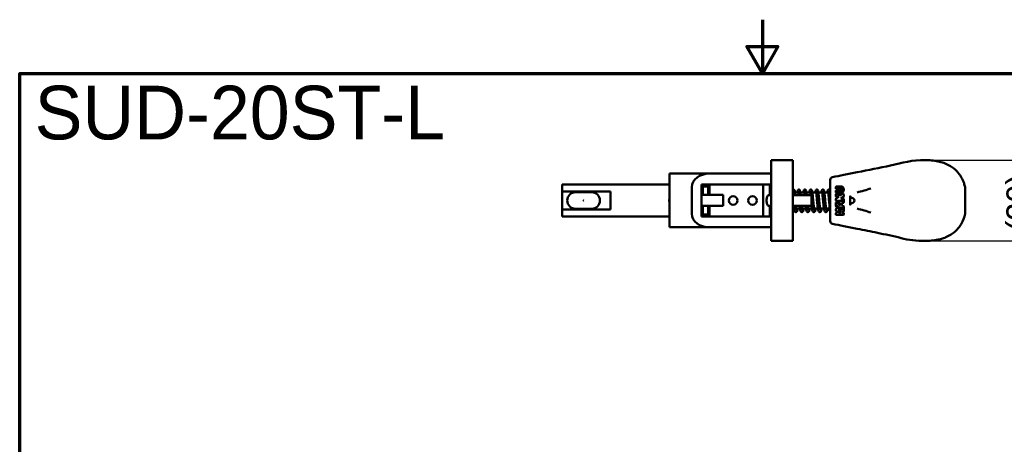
# Model space of a CAD drawing. Header units: millimetres. Extents: x 0 to 594, y 0 to 420.
# Tile 7 of 24: x 20 to 387, y 262 to 420. Entities that reach past the tile are written whole.
import ezdxf

# ---------------------------------------------------------------- set-up
doc = ezdxf.new("R2010")
doc.units = ezdxf.units.MM
doc.header["$LTSCALE"] = 2
for name, color, linetype, lineweight in [('Border (ISO)', 7, 'Continuous', 70), ('Dimension (ISO)', 7, 'Continuous', 25), ('Symbol (ISO)', 7, 'Continuous', 25), ('Visible (ISO)', 7, 'Continuous', 50)]:
    doc.layers.add(name, color=color, linetype=linetype, lineweight=lineweight)
doc.styles.add('Note Text (JIS)', font='meiryo.ttc')
doc.dimstyles.new('Default (JIS)', dxfattribs={"dimscale": 2, "dimtxt": 4.5, "dimasz": 2.5, "dimexe": 1, "dimexo": 0, "dimgap": 0.8, "dimtad": 1, "dimrnd": 1e-08, "dimdsep": 46, "dimtxsty": 'Note Text (JIS)', "dimcen": 0.09, "dimdle": 10, "dimclrd": 256, "dimclre": 256, "dimclrt": 256, "dimadec": 0, "dimazin": 2, "dimtfac": 0.777778, "dimtmove": 0, "dimatfit": 3, "dimfxl": 1, "dimtolj": 1, "dimtzin": 0, "dimlwd": -1, "dimlwe": -1, "dimarcsym": 0})

# ---------------------------------------------------------------- blocks, each defined once
blk = doc.blocks.new('図面枠 既定の図面枠')
at = {"layer": 'Border (ISO)', "flags": 128}
for points in [[(148.5, 210), (148.5, 200), (145.61, 205), (151.39, 205), (148.5, 200)], [(10, 10), (10, 200), (287, 200), (287, 10), (10, 10)]]:
    blk.add_lwpolyline(points, dxfattribs=at)
blk = doc.blocks.new('*D12')
at = {"layer": 'Defpoints', "color": 0}
for p in [(357.49, 367.7), (357.49, 337.55), (401.49, 337.55)]:
    blk.add_point(p, dxfattribs=at)
at = {"layer": 'Dimension (ISO)'}
for p, q in [((357.49, 367.7), (403.49, 367.7)), ((401.49, 362.7), (401.49, 342.55)), ((357.49, 337.55), (403.49, 337.55))]:
    blk.add_line(p, q, dxfattribs=at)
for points in [[(400.66, 362.7), (402.33, 362.7), (401.49, 367.7)], [(400.66, 342.55), (402.33, 342.55), (401.49, 337.55)]]:
    blk.add_solid(points, dxfattribs=at)
at = {"layer": 'Dimension (ISO)', "insert": (388, 338.07), "char_height": 9, "attachment_point": 1, "rotation": 90, "style": 'Note Text (JIS)'}
blk.add_mtext('\\A1; \\fメイリオ|b0|i0;\\H9.0000;(30)', dxfattribs=at)

msp = doc.modelspace()

# ---------------------------------------------------------------- linework, layer by layer
at = {"layer": 'Visible (ISO)'}
for p, q in [((308.317, 367.623), (300.317, 367.623)), ((300.317, 367.623), (300.317, 337.623)), ((308.317, 367.623), (308.317, 337.623)), ((277.235, 362.623), (262.317, 362.623)), ((262.317, 357.623), (262.317, 362.623)), ((295.317, 362.623), (277.235, 362.623)), ((295.317, 362.623), (300.317, 362.623)), ((322.317, 357.804), (322.317, 360.346)), ((222.317, 358.623), (222.317, 355.94)), ((262.317, 358.623), (222.317, 358.623)), ((262.317, 357.623), (262.317, 347.623)), ((270.708, 357.623), (270.708, 347.623)), ((274.317, 346.623), (274.317, 358.623)), ((274.317, 358.623), (295.317, 358.623)), ((274.817, 357.819), (274.817, 354.673)), ((276.817, 357.819), (274.817, 357.819)), ((276.817, 358.623), (276.817, 354.673)), ((277.317, 358.623), (277.317, 354.673)), ((297.317, 358.623), (277.317, 358.623)), ((297.317, 358.623), (297.767, 358.623)), ((297.317, 358.623), (297.317, 346.623)), ((300.317, 358.623), (297.767, 358.623)), ((299.817, 358.623), (299.817, 354.623)), ((300.317, 357.819), (299.817, 357.819)), ((322.317, 347.442), (322.317, 357.804)), ((324.327, 357.159), (324.327, 357.612)), ((324.327, 355.752), (324.327, 356.205)), ((324.528, 357.813), (326.588, 357.813)), ((326.588, 356.958), (324.528, 356.958)), ((324.528, 356.406), (326.588, 356.406)), ((372.567, 357.648), (372.567, 354.669)), ((222.317, 355.94), (240.317, 355.94)), ((222.317, 349.307), (222.317, 355.94)), ((227.317, 355.723), (233.317, 355.723)), ((240.317, 349.307), (240.317, 355.94)), ((274.317, 354.673), (274.817, 354.673)), ((274.817, 354.673), (276.817, 354.673)), ((277.317, 354.673), (276.817, 354.673)), ((277.317, 354.673), (282.306, 354.673)), ((282.306, 354.673), (282.306, 350.573)), ((300.317, 354.623), (299.317, 354.623)), ((299.817, 355.623), (300.317, 355.623)), ((315.317, 354.623), (308.317, 354.623)), ((309.004, 355.623), (310.349, 355.623)), ((311.157, 355.623), (312.589, 355.623)), ((313.396, 355.623), (314.828, 355.623)), ((315.317, 350.623), (315.317, 354.623)), ((315.636, 355.623), (317.068, 355.623)), ((317.875, 355.623), (319.307, 355.623)), ((320.115, 355.623), (321.547, 355.623)), ((324.327, 354.848), (324.327, 354.245)), ((324.327, 353.132), (324.327, 352.737)), ((325.545, 354.044), (324.417, 353.299)), ((326.839, 352.536), (324.476, 351.903)), ((324.98, 355.551), (324.528, 355.551)), ((324.98, 355.049), (324.528, 355.049)), ((324.528, 354.044), (325.545, 354.044)), ((324.528, 352.536), (326.839, 352.536)), ((326.287, 355.953), (325.382, 355.953)), ((326.287, 354.647), (325.382, 354.647)), ((325.483, 355.149), (325.483, 355.451)), ((325.684, 355.652), (325.985, 355.652)), ((325.985, 354.948), (325.684, 354.948)), ((326.186, 355.451), (326.186, 355.149)), ((326.276, 353.34), (327.251, 353.984)), ((327.141, 353.34), (326.276, 353.34)), ((326.488, 355.551), (326.488, 355.752)), ((326.588, 355.551), (326.488, 355.551)), ((327.141, 355.049), (326.689, 355.049)), ((327.342, 354.152), (327.342, 354.848)), ((327.342, 351.937), (327.342, 353.139)), ((329.75, 350.844), (329.75, 354.402)), ((372.567, 354.596), (372.567, 350.651)), ((222.317, 349.307), (240.317, 349.307)), ((222.317, 346.623), (222.317, 349.307)), ((233.317, 349.523), (227.317, 349.523)), ((274.817, 350.573), (274.317, 350.573)), ((282.306, 350.573), (274.817, 350.573)), ((274.817, 350.573), (274.817, 347.427)), ((276.817, 350.573), (276.817, 346.623)), ((276.817, 350.573), (277.317, 350.573)), ((277.317, 350.573), (277.317, 346.623)), ((282.306, 350.573), (277.317, 350.573)), ((300.317, 350.623), (299.317, 350.623)), ((299.817, 350.623), (299.817, 346.623)), ((299.817, 349.623), (300.317, 349.623)), ((315.317, 350.623), (308.317, 350.623)), ((308.317, 349.623), (308.751, 349.623)), ((309.562, 349.623), (310.991, 349.623)), ((311.802, 349.623), (313.23, 349.623)), ((314.041, 349.623), (315.47, 349.623)), ((316.281, 349.623), (317.709, 349.623)), ((318.52, 349.623), (319.949, 349.623)), ((320.76, 349.623), (322.126, 349.623)), ((324.327, 351.709), (324.327, 350.6)), ((324.476, 350.406), (326.839, 349.773)), ((324.998, 351.155), (326.179, 351.471)), ((326.179, 350.838), (324.998, 351.155)), ((326.839, 349.471), (325.916, 348.862)), ((326.179, 351.471), (326.179, 350.838)), ((326.682, 351.606), (327.193, 351.743)), ((326.682, 350.703), (326.682, 351.606)), ((327.193, 350.566), (326.682, 350.703)), ((326.839, 349.773), (326.839, 349.471)), ((327.342, 348.675), (327.342, 350.372)), ((372.567, 350.577), (372.567, 347.598)), ((262.317, 346.623), (222.317, 346.623)), ((262.317, 342.623), (262.317, 347.623)), ((295.317, 346.623), (274.317, 346.623)), ((276.817, 347.427), (274.817, 347.427)), ((277.317, 346.623), (297.317, 346.623)), ((297.767, 346.623), (297.317, 346.623)), ((297.767, 346.623), (300.317, 346.623)), ((300.317, 347.427), (299.817, 347.427)), ((322.317, 344.9), (322.317, 347.442)), ((324.327, 347.705), (324.327, 347.461)), ((325.161, 348.364), (324.417, 347.872)), ((324.528, 347.26), (327.141, 347.26)), ((325.625, 348.026), (325.44, 348.307)), ((325.859, 348.583), (326.044, 348.303)), ((326.657, 348.114), (327.251, 348.507)), ((327.141, 348.114), (326.657, 348.114)), ((327.342, 347.461), (327.342, 347.913)), ((262.317, 342.623), (277.235, 342.623)), ((277.235, 342.623), (295.317, 342.623)), ((300.317, 342.623), (295.317, 342.623)), ((308.317, 337.623), (300.317, 337.623))]:
    msp.add_line(p, q, dxfattribs=at)
for centre, radius in [((230.317, 352.623), 0.05), ((286.117, 352.623), 1.6), ((293.317, 352.623), 1.6), ((324.98, 349.119), 0.653)]:
    msp.add_circle(centre, radius, dxfattribs=at)
for centre, radius, start, end in [((323.317, 360.346), 1, 101.31755, 180), ((324.528, 357.612), 0.201, 90, 180), ((324.528, 357.159), 0.201, 180, 270), ((324.528, 356.205), 0.201, 90, 180), ((227.317, 352.623), 3.1, 90, 270), ((233.317, 352.623), 3.1, 270, 90), ((324.528, 355.752), 0.201, 180, 270), ((324.528, 354.848), 0.201, 90, 180), ((324.528, 354.245), 0.201, 180, 270), ((324.528, 353.132), 0.201, 123.42481, 180), ((324.528, 352.737), 0.201, 180, 270), ((324.98, 355.752), 0.201, 270, 0), ((324.98, 354.848), 0.201, 0, 90), ((325.382, 355.752), 0.201, 90, 180), ((325.382, 354.848), 0.201, 180, 270), ((325.684, 355.451), 0.201, 90, 180), ((325.684, 355.149), 0.201, 180, 270), ((325.985, 355.451), 0.201, 0, 90), ((325.985, 355.149), 0.201, 270, 0), ((326.287, 355.752), 0.201, 0, 90), ((326.287, 354.848), 0.201, 270, 0), ((326.689, 354.848), 0.201, 90, 180), ((327.141, 354.848), 0.201, 0, 90), ((327.141, 353.139), 0.201, 0, 90), ((327.141, 354.152), 0.201, 303.42481, 0), ((330.317, 352.623), 1, 275.00561, 84.99444), ((324.528, 351.709), 0.201, 105, 180), ((324.528, 350.6), 0.201, 180, 255), ((326.027, 348.694), 0.201, 123.42481, 213.42481), ((327.141, 351.937), 0.201, 285, 0), ((327.141, 350.372), 0.201, 0, 75), ((324.528, 347.705), 0.201, 123.42481, 180), ((324.528, 347.461), 0.201, 180, 270), ((325.272, 348.196), 0.201, 90, 123.42481), ((325.272, 348.196), 0.201, 33.42481, 90), ((325.834, 348.165), 0.251, 213.42481, 270), ((325.834, 348.165), 0.251, 270, 33.33713), ((327.141, 347.913), 0.201, 0, 90), ((327.141, 347.461), 0.201, 270, 0), ((327.141, 348.675), 0.201, 303.42481, 0), ((323.317, 344.9), 1, 180, 258.68245)]:
    msp.add_arc(centre, radius, start, end, dxfattribs=at)
for centre, start_param, end_param in [((277.235, 357.623), 4.712389, 6.2831853), ((277.235, 347.623), 0, 1.5707963)]:
    msp.add_ellipse(centre, major_axis=(-6.527, 0), ratio=0.7660444, start_param=start_param, end_param=end_param, dxfattribs=at)
for points, knots in [([(332.367, 363.176), (336.552, 364.014), (340.626, 364.78), (349, 366.589), (353.251, 367.808), (357.492, 367.698)], [0, 0, 0, 0, 1.2972845, 1.2972845, 2.5944407, 2.5944407, 2.5944407, 2.5944407]), ([(362.517, 367.196), (362.517, 367.196), (362.517, 367.196), (362.517, 367.196), (360.916, 367.523), (359.188, 367.654), (357.492, 367.698), (357.492, 367.698), (357.492, 367.698), (357.492, 367.698)], [0.2862952, 0.2862952, 0.2862952, 0.2862952, 0.286295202, 0.286295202, 0.286295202, 0.374849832, 0.374849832, 0.374849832, 0.37484991, 0.37484991, 0.37484991, 0.37484991]), ([(362.517, 367.196), (363.236, 367.048), (363.947, 366.856), (365.354, 366.367), (366.054, 366.057), (366.992, 365.537), (367.271, 365.367), (367.542, 365.186)], [0, 0, 0, 0, 0.22044991, 0.22044991, 0.46650012, 0.46650012, 0.57554264, 0.57554264, 0.57554264, 0.57554264]), ([(370.054, 362.924), (370.992, 361.801), (371.726, 360.5), (372.346, 358.641), (372.474, 358.148), (372.567, 357.648)], [0, 0, 0, 0, 0.4985869, 0.4985869, 0.67273412, 0.67273412, 0.67273412, 0.67273412]), ([(308.317, 356.551), (308.332, 356.57), (308.353, 356.59), (308.415, 356.637), (308.46, 356.664), (308.56, 356.691), (308.608, 356.696), (308.698, 356.689), (308.74, 356.679), (308.815, 356.648), (308.847, 356.628), (308.904, 356.584), (308.925, 356.56), (308.961, 356.515), (308.972, 356.494), (308.992, 356.457), (308.998, 356.442), (309.011, 356.409), (309.015, 356.394), (309.025, 356.354), (309.028, 356.336), (309.044, 356.234), (309.049, 356.148), (309.06, 355.926), (309.064, 355.822), (309.069, 355.677), (309.07, 355.65), (309.07, 355.623)], [42.38644269, 42.38644269, 42.38644269, 42.38644269, 42.39547005, 42.39547005, 42.40567009, 42.40567009, 42.41309984, 42.41309984, 42.42007526, 42.42007526, 42.42806491, 42.42806491, 42.43845395, 42.43845395, 42.45167069, 42.45167069, 42.46793076, 42.46793076, 42.49279132, 42.49279132, 42.55038201, 42.55038201, 42.81146733, 42.81146733, 42.98329946, 42.98329946, 43.02035537, 43.02035537, 43.02035537, 43.02035537]), ([(309.051, 354.623), (309.048, 354.673), (309.045, 354.721), (309.033, 354.928), (309.025, 355.078), (309.013, 355.353), (309.008, 355.479), (309.002, 355.704), (309.001, 355.803), (309, 355.97), (309.001, 356.039), (309.005, 356.142), (309.007, 356.178), (309.009, 356.2), (309.01, 356.204), (309.01, 356.204)], [41.42753522, 41.42753522, 41.42753522, 41.42753522, 41.4749928, 41.4749928, 41.63252584, 41.63252584, 41.78918515, 41.78918515, 41.9443572, 41.9443572, 42.0958321, 42.0958321, 42.23454247, 42.23454247, 42.27808069, 42.27808069, 42.27808069, 42.27808069]), ([(311.267, 354.623), (311.257, 354.728), (311.246, 354.829), (311.219, 355.089), (311.203, 355.242), (311.17, 355.525), (311.153, 355.655), (311.119, 355.894), (311.102, 356.001), (311.061, 356.206), (311.042, 356.293), (310.988, 356.421), (310.973, 356.454), (310.931, 356.517), (310.912, 356.542), (310.848, 356.604), (310.799, 356.643), (310.677, 356.687), (310.618, 356.696), (310.506, 356.69), (310.455, 356.676), (310.366, 356.637), (310.33, 356.611), (310.267, 356.556), (310.244, 356.527), (310.196, 356.457), (310.18, 356.421), (310.113, 356.262), (310.093, 356.147), (310.047, 355.88), (310.029, 355.759), (310.011, 355.623)], [35.1399483, 35.1399483, 35.1399483, 35.1399483, 35.2382578, 35.2382578, 35.4021287, 35.4021287, 35.5690194, 35.5690194, 35.7438836, 35.7438836, 35.9535856, 35.9535856, 36.0192443, 36.0192443, 36.0576735, 36.0576735, 36.1021894, 36.1021894, 36.1325262, 36.1325262, 36.1603787, 36.1603787, 36.1918945, 36.1918945, 36.2330819, 36.2330819, 36.3047516, 36.3047516, 36.5768502, 36.5768502, 36.755158, 36.755158, 36.755158, 36.755158]), ([(313.506, 354.623), (313.502, 354.671), (313.497, 354.719), (313.475, 354.934), (313.459, 355.093), (313.425, 355.389), (313.409, 355.527), (313.375, 355.78), (313.358, 355.895), (313.321, 356.107), (313.302, 356.201), (313.264, 356.33), (313.251, 356.371), (313.208, 356.462), (313.185, 356.513), (313.077, 356.613), (313.026, 356.649), (312.906, 356.689), (312.846, 356.697), (312.736, 356.688), (312.686, 356.673), (312.598, 356.632), (312.563, 356.606), (312.501, 356.55), (312.479, 356.521), (312.431, 356.449), (312.415, 356.413), (312.344, 356.234), (312.321, 356.095), (312.276, 355.811), (312.264, 355.721), (312.251, 355.623)], [28.8567625, 28.8567625, 28.8567625, 28.8567625, 28.901928, 28.901928, 29.0652162, 29.0652162, 29.2308363, 29.2308363, 29.4020598, 29.4020598, 29.5928964, 29.5928964, 29.6897634, 29.6897634, 29.7786657, 29.7786657, 29.8211429, 29.8211429, 29.8511008, 29.8511008, 29.879025, 29.879025, 29.9109406, 29.9109406, 29.9531172, 29.9531172, 30.0286221, 30.0286221, 30.3440864, 30.3440864, 30.4719639, 30.4719639, 30.4719639, 30.4719639]), ([(316.442, 348.969), (316.442, 348.969), (316.433, 348.986), (316.404, 349.062), (316.379, 349.148), (316.318, 349.411), (316.28, 349.613), (316.223, 349.985), (316.202, 350.129), (316.161, 350.439), (316.141, 350.606), (316.1, 350.955), (316.079, 351.138), (316.039, 351.517), (316.019, 351.712), (315.98, 352.109), (315.961, 352.311), (315.923, 352.715), (315.904, 352.918), (315.868, 353.32), (315.849, 353.518), (315.814, 353.907), (315.796, 354.096), (315.762, 354.461), (315.745, 354.637), (315.711, 354.97), (315.694, 355.127), (315.661, 355.421), (315.645, 355.557), (315.611, 355.807), (315.594, 355.92), (315.556, 356.13), (315.537, 356.222), (315.496, 356.351), (315.482, 356.393), (315.438, 356.477), (315.416, 356.516), (315.335, 356.598), (315.287, 356.638), (315.164, 356.685), (315.105, 356.696), (314.992, 356.691), (314.941, 356.678), (314.851, 356.64), (314.814, 356.615), (314.75, 356.56), (314.726, 356.531), (314.678, 356.462), (314.661, 356.427), (314.598, 356.279), (314.579, 356.177), (314.533, 355.926), (314.513, 355.796), (314.492, 355.64), (314.491, 355.631), (314.49, 355.623)], [20.6192195, 20.6192195, 20.6192195, 20.6192195, 20.7273143, 20.7273143, 20.9248322, 20.9248322, 21.1996845, 21.1996845, 21.3529767, 21.3529767, 21.5093213, 21.5093213, 21.6673748, 21.6673748, 21.8264682, 21.8264682, 21.9862629, 21.9862629, 22.1465986, 22.1465986, 22.3074307, 22.3074307, 22.4688201, 22.4688201, 22.6309739, 22.6309739, 22.7943852, 22.7943852, 22.9602664, 22.9602664, 23.1322035, 23.1322035, 23.3262874, 23.3262874, 23.4227771, 23.4227771, 23.4880349, 23.4880349, 23.5342999, 23.5342999, 23.5649208, 23.5649208, 23.5927377, 23.5927377, 23.623986, 23.623986, 23.6645225, 23.6645225, 23.7337378, 23.7337378, 23.980937, 23.980937, 24.1780086, 24.1780086, 24.1887881, 24.1887881, 24.1887881, 24.1887881]), ([(318.681, 348.969), (318.682, 348.969), (318.675, 348.982), (318.65, 349.044), (318.626, 349.121), (318.567, 349.362), (318.531, 349.552), (318.474, 349.906), (318.454, 350.046), (318.412, 350.347), (318.392, 350.51), (318.351, 350.853), (318.33, 351.033), (318.29, 351.407), (318.27, 351.6), (318.231, 351.995), (318.211, 352.195), (318.173, 352.599), (318.154, 352.802), (318.117, 353.205), (318.099, 353.405), (318.063, 353.797), (318.046, 353.989), (318.011, 354.359), (317.994, 354.537), (317.96, 354.877), (317.943, 355.038), (317.91, 355.34), (317.894, 355.48), (317.86, 355.739), (317.843, 355.856), (317.807, 356.072), (317.788, 356.168), (317.745, 356.329), (317.733, 356.391), (317.651, 356.515), (317.631, 356.541), (317.568, 356.603), (317.518, 356.642), (317.397, 356.686), (317.337, 356.696), (317.225, 356.69), (317.174, 356.676), (317.085, 356.637), (317.05, 356.612), (316.986, 356.556), (316.963, 356.527), (316.915, 356.457), (316.898, 356.422), (316.833, 356.264), (316.812, 356.151), (316.766, 355.886), (316.748, 355.762), (316.73, 355.623)], [14.3360342, 14.3360342, 14.3360342, 14.3360342, 14.4298492, 14.4298492, 14.6184099, 14.6184099, 14.8878228, 14.8878228, 15.0402828, 15.0402828, 15.196179, 15.196179, 15.3539727, 15.3539727, 15.5129012, 15.5129012, 15.6725788, 15.6725788, 15.832818, 15.832818, 15.9935543, 15.9935543, 16.154827, 16.154827, 16.3168091, 16.3168091, 16.4799197, 16.4799197, 16.6451702, 16.6451702, 16.8154137, 16.8154137, 17.0021011, 17.0021011, 17.1686011, 17.1686011, 17.2077254, 17.2077254, 17.2524438, 17.2524438, 17.2828154, 17.2828154, 17.3106628, 17.3106628, 17.3421444, 17.3421444, 17.3832482, 17.3832482, 17.4545998, 17.4545998, 17.7233508, 17.7233508, 17.9056026, 17.9056026, 17.9056026, 17.9056026]), ([(320.921, 348.969), (320.921, 348.969), (320.913, 348.984), (320.886, 349.054), (320.862, 349.135), (320.801, 349.388), (320.764, 349.585), (320.707, 349.949), (320.687, 350.091), (320.646, 350.397), (320.625, 350.562), (320.584, 350.908), (320.564, 351.09), (320.523, 351.467), (320.504, 351.661), (320.464, 352.057), (320.445, 352.258), (320.407, 352.663), (320.388, 352.866), (320.351, 353.268), (320.333, 353.467), (320.297, 353.857), (320.28, 354.047), (320.245, 354.415), (320.228, 354.592), (320.194, 354.928), (320.178, 355.087), (320.144, 355.385), (320.128, 355.523), (320.094, 355.776), (320.077, 355.891), (320.04, 356.104), (320.021, 356.197), (319.984, 356.326), (319.971, 356.367), (319.928, 356.459), (319.906, 356.514), (319.787, 356.618), (319.736, 356.653), (319.616, 356.691), (319.557, 356.697), (319.447, 356.686), (319.397, 356.671), (319.311, 356.629), (319.277, 356.603), (319.216, 356.546), (319.194, 356.517), (319.146, 356.444), (319.131, 356.407), (319.085, 356.29), (319.067, 356.214), (319.025, 356.009), (319.003, 355.874), (318.978, 355.686), (318.973, 355.655), (318.969, 355.623)], [8.0528489, 8.0528489, 8.0528489, 8.0528489, 8.1543622, 8.1543622, 8.3478112, 8.3478112, 8.6202575, 8.6202575, 8.7731843, 8.7731843, 8.9293313, 8.9293313, 9.0872698, 9.0872698, 9.2462898, 9.2462898, 9.4060321, 9.4060321, 9.5663242, 9.5663242, 9.7271126, 9.7271126, 9.8884481, 9.8884481, 10.0505219, 10.0505219, 10.213792, 10.213792, 10.3793741, 10.3793741, 10.550495, 10.550495, 10.7408809, 10.7408809, 10.8367327, 10.8367327, 10.9319253, 10.9319253, 10.9731429, 10.9731429, 11.0028413, 11.0028413, 11.030834, 11.030834, 11.0630583, 11.0630583, 11.1060137, 11.1060137, 11.1846267, 11.1846267, 11.362078, 11.362078, 11.5809033, 11.5809033, 11.6224135, 11.6224135, 11.6224135, 11.6224135]), ([(322.317, 355.886), (322.314, 355.904), (322.311, 355.922), (322.289, 356.054), (322.271, 356.15), (322.231, 356.307), (322.215, 356.367), (322.154, 356.48), (322.132, 356.518), (322.055, 356.597), (322.006, 356.637), (321.884, 356.684), (321.824, 356.696), (321.712, 356.691), (321.66, 356.679), (321.57, 356.64), (321.533, 356.615), (321.469, 356.56), (321.445, 356.531), (321.397, 356.463), (321.38, 356.428), (321.317, 356.281), (321.298, 356.181), (321.252, 355.933), (321.233, 355.803), (321.211, 355.644), (321.21, 355.634), (321.209, 355.623)], [4.2101493, 4.2101493, 4.2101493, 4.2101493, 4.2384986, 4.2384986, 4.4233372, 4.4233372, 4.5763292, 4.5763292, 4.6379393, 4.6379393, 4.684507, 4.684507, 4.7151734, 4.7151734, 4.7429858, 4.7429858, 4.7741936, 4.7741936, 4.8146322, 4.8146322, 4.8834829, 4.8834829, 5.1271612, 5.1271612, 5.3255089, 5.3255089, 5.339232, 5.339232, 5.339232, 5.339232]), ([(326.588, 355.551), (326.675, 355.551), (326.762, 355.574), (326.844, 355.618), (326.94, 355.67), (327.03, 355.752), (327.105, 355.858), (327.18, 355.963), (327.24, 356.092), (327.281, 356.233), (327.322, 356.374), (327.343, 356.528), (327.343, 356.682), (327.343, 356.836), (327.322, 356.99), (327.281, 357.131), (327.24, 357.272), (327.18, 357.401), (327.105, 357.506), (327.03, 357.612), (326.94, 357.694), (326.844, 357.746), (326.762, 357.79), (326.675, 357.813), (326.588, 357.813)], [0, 0, 0, 0, 0.1099998, 0.1099998, 0.1099998, 0.2399998, 0.2399998, 0.2399998, 0.3699999, 0.3699999, 0.3699999, 0.5, 0.5, 0.5, 0.63, 0.63, 0.63, 0.7600001, 0.7600001, 0.7600001, 0.8900002, 0.8900002, 0.8900002, 1, 1, 1, 1]), ([(326.588, 356.958), (326.651, 356.958), (326.714, 356.931), (326.76, 356.883), (326.81, 356.832), (326.839, 356.757), (326.839, 356.682), (326.839, 356.607), (326.81, 356.532), (326.76, 356.481), (326.714, 356.433), (326.651, 356.406), (326.588, 356.406)], [0, 0, 0, 0, 0.2399978, 0.2399978, 0.2399978, 0.5, 0.5, 0.5, 0.7600022, 0.7600022, 0.7600022, 1, 1, 1, 1]), ([(337.392, 357.146), (335.739, 356.544), (334.056, 356.078), (332.367, 355.638), (332.341, 355.631), (332.315, 355.625), (332.289, 355.618)], [0, 0, 0, 0, 0.9847943, 0.9847943, 0.9847943, 1, 1, 1, 1]), ([(262.317, 352.173), (262.284, 352.323), (262.267, 352.476), (262.267, 352.77), (262.284, 352.923), (262.317, 353.073)], [-0.355781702, -0.355781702, -0.355781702, -0.355781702, -0.311615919, -0.311615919, -0.267450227, -0.267450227, -0.267450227, -0.267450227]), ([(299.317, 350.623), (299.242, 350.623), (299.153, 350.676), (298.971, 350.886), (298.879, 351.044), (298.73, 351.4), (298.661, 351.62), (298.567, 352.105), (298.542, 352.371), (298.542, 352.875), (298.567, 353.141), (298.661, 353.627), (298.73, 353.846), (298.879, 354.203), (298.971, 354.36), (299.153, 354.571), (299.242, 354.623), (299.317, 354.623)], [0.30508823, 0.30508823, 0.30508823, 0.30508823, 0.38547355, 0.38547355, 0.46585888, 0.46585888, 0.5414154, 0.5414154, 0.61697193, 0.61697193, 0.69252845, 0.69252845, 0.76808498, 0.76808498, 0.8484703, 0.8484703, 0.92885563, 0.92885563, 0.92885563, 0.92885563]), ([(310.463, 354.623), (310.452, 354.729), (310.442, 354.832), (310.416, 355.079), (310.4, 355.218), (310.37, 355.468), (310.356, 355.58), (310.328, 355.771), (310.315, 355.852), (310.291, 355.975), (310.281, 356.021), (310.268, 356.07), (310.263, 356.082), (310.263, 356.082)], [35.16496286, 35.16496286, 35.16496286, 35.16496286, 35.26776353, 35.26776353, 35.42500553, 35.42500553, 35.57923857, 35.57923857, 35.7268453, 35.7268453, 35.85842323, 35.85842323, 35.94590293, 35.94590293, 35.94590293, 35.94590293]), ([(312.702, 354.623), (312.692, 354.729), (312.681, 354.832), (312.655, 355.079), (312.64, 355.218), (312.61, 355.468), (312.595, 355.58), (312.568, 355.771), (312.554, 355.852), (312.531, 355.975), (312.52, 356.021), (312.507, 356.07), (312.503, 356.082), (312.503, 356.082)], [28.88177756, 28.88177756, 28.88177756, 28.88177756, 28.9846076, 28.9846076, 29.14184921, 29.14184921, 29.29608146, 29.29608146, 29.44368635, 29.44368635, 29.57525978, 29.57525978, 29.66271762, 29.66271762, 29.66271762, 29.66271762]), ([(314.942, 354.623), (314.931, 354.729), (314.921, 354.831), (314.895, 355.078), (314.879, 355.217), (314.849, 355.468), (314.835, 355.58), (314.807, 355.771), (314.794, 355.852), (314.771, 355.975), (314.76, 356.021), (314.747, 356.07), (314.742, 356.082), (314.742, 356.082)], [22.59859225, 22.59859225, 22.59859225, 22.59859225, 22.70115955, 22.70115955, 22.85840461, 22.85840461, 23.01264394, 23.01264394, 23.16026524, 23.16026524, 23.29187885, 23.29187885, 23.37953231, 23.37953231, 23.37953231, 23.37953231]), ([(319.135, 349.623), (319.117, 349.509), (319.098, 349.402), (319.052, 349.168), (319.025, 349.047), (318.963, 348.814), (318.929, 348.709), (318.85, 348.557), (318.821, 348.507), (318.744, 348.423), (318.71, 348.391), (318.605, 348.327), (318.526, 348.298), (318.373, 348.292), (318.306, 348.305), (318.19, 348.352), (318.143, 348.386), (318.054, 348.467), (318.022, 348.513), (317.918, 348.687), (317.881, 348.811), (317.807, 349.096), (317.777, 349.24), (317.722, 349.543), (317.697, 349.696), (317.649, 350.021), (317.626, 350.192), (317.581, 350.549), (317.559, 350.734), (317.516, 351.117), (317.496, 351.314), (317.455, 351.714), (317.435, 351.918), (317.395, 352.327), (317.376, 352.533), (317.338, 352.94), (317.32, 353.143), (317.284, 353.538), (317.266, 353.732), (317.231, 354.105), (317.214, 354.285), (317.181, 354.626), (317.165, 354.788), (317.133, 355.088), (317.118, 355.226), (317.088, 355.475), (317.073, 355.586), (317.046, 355.776), (317.033, 355.856), (317.009, 355.978), (316.999, 356.023), (316.986, 356.07), (316.981, 356.082), (316.982, 356.082)], [13.3973098, 13.3973098, 13.3973098, 13.3973098, 13.5269635, 13.5269635, 13.7042364, 13.7042364, 13.9131154, 13.9131154, 14.0116232, 14.0116232, 14.0664872, 14.0664872, 14.1326229, 14.1326229, 14.1839412, 14.1839412, 14.2414788, 14.2414788, 14.3291565, 14.3291565, 14.5861728, 14.5861728, 14.7898091, 14.7898091, 14.9640012, 14.9640012, 15.1312302, 15.1312302, 15.2955723, 15.2955723, 15.4584251, 15.4584251, 15.6203835, 15.6203835, 15.7817209, 15.7817209, 15.9425475, 15.9425475, 16.102863, 16.102863, 16.2625518, 16.2625518, 16.4213207, 16.4213207, 16.5785216, 16.5785216, 16.73267, 16.73267, 16.8800805, 16.8800805, 17.011178, 17.011178, 17.096347, 17.096347, 17.096347, 17.096347]), ([(321.375, 349.623), (321.35, 349.474), (321.326, 349.337), (321.273, 349.082), (321.245, 348.966), (321.175, 348.733), (321.142, 348.628), (321.025, 348.466), (320.985, 348.417), (320.86, 348.334), (320.78, 348.301), (320.624, 348.29), (320.556, 348.302), (320.438, 348.347), (320.391, 348.38), (320.3, 348.459), (320.268, 348.505), (320.167, 348.667), (320.132, 348.778), (320.058, 349.044), (320.026, 349.191), (319.969, 349.496), (319.944, 349.648), (319.896, 349.97), (319.872, 350.139), (319.827, 350.492), (319.805, 350.677), (319.762, 351.057), (319.741, 351.253), (319.7, 351.652), (319.68, 351.855), (319.641, 352.264), (319.621, 352.47), (319.584, 352.878), (319.565, 353.081), (319.529, 353.478), (319.511, 353.673), (319.476, 354.049), (319.459, 354.23), (319.426, 354.575), (319.41, 354.739), (319.378, 355.043), (319.362, 355.184), (319.332, 355.439), (319.317, 355.553), (319.289, 355.75), (319.276, 355.833), (319.252, 355.962), (319.241, 356.011), (319.227, 356.067), (319.221, 356.082), (319.221, 356.082)], [7.1141211, 7.1141211, 7.1141211, 7.1141211, 7.283906, 7.283906, 7.4650257, 7.4650257, 7.6933382, 7.6933382, 7.7776149, 7.7776149, 7.8464995, 7.8464995, 7.8979189, 7.8979189, 7.9547076, 7.9547076, 8.0394027, 8.0394027, 8.2743085, 8.2743085, 8.4879128, 8.4879128, 8.6633597, 8.6633597, 8.8310345, 8.8310345, 8.9955872, 8.9955872, 9.1585575, 9.1585575, 9.3205916, 9.3205916, 9.4819856, 9.4819856, 9.642863, 9.642863, 9.8032341, 9.8032341, 9.9629968, 9.9629968, 10.1218818, 10.1218818, 10.2792916, 10.2792916, 10.4338677, 10.4338677, 10.5822656, 10.5822656, 10.7157832, 10.7157832, 10.8131617, 10.8131617, 10.8131617, 10.8131617]), ([(322.317, 348.433), (322.313, 348.438), (322.309, 348.442), (322.286, 348.472), (322.274, 348.492), (322.254, 348.528), (322.248, 348.544), (322.236, 348.576), (322.232, 348.589), (322.221, 348.628), (322.218, 348.646), (322.203, 348.738), (322.196, 348.815), (322.178, 349.016), (322.17, 349.115), (322.151, 349.338), (322.14, 349.46), (322.117, 349.728), (322.104, 349.873), (322.077, 350.183), (322.062, 350.348), (322.03, 350.695), (322.013, 350.877), (321.977, 351.252), (321.959, 351.446), (321.921, 351.842), (321.901, 352.044), (321.863, 352.45), (321.844, 352.655), (321.806, 353.061), (321.788, 353.261), (321.752, 353.653), (321.735, 353.845), (321.7, 354.213), (321.684, 354.389), (321.651, 354.723), (321.635, 354.88), (321.603, 355.171), (321.588, 355.304), (321.558, 355.542), (321.544, 355.648), (321.517, 355.825), (321.504, 355.898), (321.482, 356.005), (321.473, 356.043), (321.463, 356.075), (321.46, 356.082), (321.461, 356.082)], [1.5954296, 1.5954296, 1.5954296, 1.5954296, 1.5977051, 1.5977051, 1.6108733, 1.6108733, 1.626977, 1.626977, 1.6514747, 1.6514747, 1.7077542, 1.7077542, 1.9539385, 1.9539385, 2.1254052, 2.1254052, 2.2876775, 2.2876775, 2.4477498, 2.4477498, 2.6071727, 2.6071727, 2.7665653, 2.7665653, 2.9262581, 2.9262581, 3.0864506, 3.0864506, 3.2472714, 3.2472714, 3.4080001, 3.4080001, 3.5682047, 3.5682047, 3.7277421, 3.7277421, 3.8862683, 3.8862683, 4.0430235, 4.0430235, 4.1962419, 4.1962419, 4.3414707, 4.3414707, 4.4672624, 4.4672624, 4.5299764, 4.5299764, 4.5299764, 4.5299764]), ([(310.177, 349.623), (310.157, 349.5), (310.137, 349.385), (310.089, 349.145), (310.062, 349.025), (309.998, 348.793), (309.964, 348.688), (309.883, 348.542), (309.857, 348.501), (309.79, 348.427), (309.755, 348.394), (309.65, 348.329), (309.571, 348.298), (309.417, 348.291), (309.35, 348.305), (309.233, 348.351), (309.187, 348.385), (309.097, 348.466), (309.065, 348.512), (308.962, 348.683), (308.925, 348.805), (308.851, 349.086), (308.821, 349.231), (308.765, 349.534), (308.74, 349.687), (308.692, 350.012), (308.669, 350.182), (308.636, 350.447), (308.625, 350.534), (308.615, 350.623)], [38.5300498, 38.5300498, 38.5300498, 38.5300498, 38.6704945, 38.6704945, 38.8486984, 38.8486984, 39.0619522, 39.0619522, 39.1418391, 39.1418391, 39.1983001, 39.1983001, 39.2648637, 39.2648637, 39.3161958, 39.3161958, 39.3736012, 39.3736012, 39.4607504, 39.4607504, 39.7137553, 39.7137553, 39.9189867, 39.9189867, 40.0934064, 40.0934064, 40.2607178, 40.2607178, 40.3401754, 40.3401754, 40.3401754, 40.3401754]), ([(309.723, 348.969), (309.723, 348.969), (309.715, 348.986), (309.686, 349.063), (309.66, 349.149), (309.599, 349.414), (309.561, 349.618), (309.504, 349.99), (309.483, 350.135), (309.448, 350.396), (309.434, 350.508), (309.42, 350.623)], [39.46877545, 39.46877545, 39.46877545, 39.46877545, 39.57782977, 39.57782977, 39.77593225, 39.77593225, 40.05112174, 40.05112174, 40.20446487, 40.20446487, 40.31139812, 40.31139812, 40.31139812, 40.31139812]), ([(312.417, 349.623), (312.397, 349.5), (312.376, 349.385), (312.329, 349.144), (312.302, 349.025), (312.237, 348.792), (312.203, 348.688), (312.122, 348.542), (312.096, 348.501), (312.029, 348.427), (311.995, 348.394), (311.889, 348.329), (311.81, 348.298), (311.657, 348.291), (311.589, 348.305), (311.473, 348.351), (311.426, 348.385), (311.337, 348.466), (311.305, 348.512), (311.201, 348.683), (311.165, 348.805), (311.091, 349.086), (311.06, 349.231), (311.005, 349.534), (310.98, 349.687), (310.932, 350.012), (310.909, 350.182), (310.875, 350.447), (310.865, 350.534), (310.854, 350.623)], [32.2468645, 32.2468645, 32.2468645, 32.2468645, 32.3873336, 32.3873336, 32.5655397, 32.5655397, 32.778804, 32.778804, 32.858651, 32.858651, 32.9151138, 32.9151138, 32.9816779, 32.9816779, 33.0330099, 33.0330099, 33.0904152, 33.0904152, 33.1775639, 33.1775639, 33.4305646, 33.4305646, 33.6357977, 33.6357977, 33.8102177, 33.8102177, 33.9775291, 33.9775291, 34.0569901, 34.0569901, 34.0569901, 34.0569901]), ([(311.963, 348.969), (311.963, 348.969), (311.963, 348.969), (311.963, 348.97), (311.952, 348.991), (311.919, 349.082), (311.892, 349.177), (311.847, 349.381), (311.828, 349.476), (311.789, 349.694), (311.769, 349.818), (311.728, 350.092), (311.708, 350.243), (311.678, 350.474), (311.669, 350.548), (311.66, 350.623)], [33.18559014, 33.18559014, 33.18559014, 33.18559014, 33.18643643, 33.18643643, 33.3086131, 33.3086131, 33.5149712, 33.5149712, 33.65483955, 33.65483955, 33.80417011, 33.80417011, 33.95841503, 33.95841503, 34.02821268, 34.02821268, 34.02821268, 34.02821268]), ([(314.656, 349.623), (314.636, 349.5), (314.616, 349.385), (314.568, 349.145), (314.541, 349.025), (314.477, 348.793), (314.443, 348.688), (314.362, 348.542), (314.336, 348.501), (314.269, 348.427), (314.234, 348.394), (314.129, 348.329), (314.05, 348.298), (313.896, 348.291), (313.829, 348.305), (313.712, 348.351), (313.666, 348.385), (313.576, 348.466), (313.544, 348.512), (313.441, 348.683), (313.404, 348.805), (313.33, 349.086), (313.3, 349.231), (313.244, 349.534), (313.219, 349.687), (313.171, 350.012), (313.148, 350.182), (313.115, 350.447), (313.104, 350.534), (313.094, 350.623)], [25.9636792, 25.9636792, 25.9636792, 25.9636792, 26.1039302, 26.1039302, 26.2821169, 26.2821169, 26.4952874, 26.4952874, 26.5754912, 26.5754912, 26.6319376, 26.6319376, 26.6984974, 26.6984974, 26.7498293, 26.7498293, 26.8072359, 26.8072359, 26.8943896, 26.8943896, 27.1474286, 27.1474286, 27.3526461, 27.3526461, 27.5270639, 27.5270639, 27.6943746, 27.6943746, 27.7738048, 27.7738048, 27.7738048, 27.7738048]), ([(314.202, 348.969), (314.203, 348.969), (314.195, 348.984), (314.167, 349.055), (314.143, 349.137), (314.082, 349.391), (314.045, 349.589), (313.988, 349.953), (313.967, 350.096), (313.931, 350.367), (313.915, 350.493), (313.899, 350.623)], [26.90240484, 26.90240484, 26.90240484, 26.90240484, 27.00477412, 27.00477412, 27.19875821, 27.19875821, 27.47152685, 27.47152685, 27.62450284, 27.62450284, 27.74502764, 27.74502764, 27.74502764, 27.74502764]), ([(316.896, 349.623), (316.875, 349.497), (316.854, 349.38), (316.807, 349.139), (316.779, 349.02), (316.715, 348.787), (316.68, 348.683), (316.599, 348.538), (316.573, 348.499), (316.509, 348.427), (316.474, 348.394), (316.369, 348.329), (316.289, 348.298), (316.136, 348.291), (316.068, 348.305), (315.952, 348.351), (315.905, 348.385), (315.816, 348.466), (315.784, 348.512), (315.68, 348.683), (315.644, 348.805), (315.57, 349.085), (315.539, 349.23), (315.484, 349.533), (315.459, 349.686), (315.411, 350.011), (315.388, 350.181), (315.349, 350.49), (315.333, 350.625), (315.317, 350.763)], [19.6804936, 19.6804936, 19.6804936, 19.6804936, 19.8235285, 19.8235285, 20.0019664, 20.0019664, 20.2163523, 20.2163523, 20.2920762, 20.2920762, 20.3486711, 20.3486711, 20.4152688, 20.4152688, 20.4666019, 20.4666019, 20.5239971, 20.5239971, 20.6111055, 20.6111055, 20.8638017, 20.8638017, 21.0691594, 21.0691594, 21.2435967, 21.2435967, 21.4109143, 21.4109143, 21.531801, 21.531801, 21.531801, 21.531801]), ([(332.289, 349.629), (332.315, 349.622), (332.341, 349.615), (332.367, 349.608), (334.056, 349.168), (335.739, 348.702), (337.392, 348.101)], [0, 0, 0, 0, 0.0152056, 0.0152056, 0.0152056, 1, 1, 1, 1]), ([(372.567, 347.598), (372.322, 346.282), (371.828, 345.003), (370.821, 343.318), (370.457, 342.804), (370.054, 342.322)], [0, 0, 0, 0, 0.45883256, 0.45883256, 0.67306205, 0.67306205, 0.67306205, 0.67306205]), ([(332.367, 342.071), (332.367, 342.071), (332.367, 342.071), (332.367, 342.071), (330.695, 342.405), (329.019, 342.74), (327.342, 343.076), (327.342, 343.076), (327.342, 343.076), (327.342, 343.076)], [0.833120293, 0.833120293, 0.833120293, 0.833120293, 0.833120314, 0.833120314, 0.833120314, 0.923826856, 0.923826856, 0.923826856, 0.92382686, 0.92382686, 0.92382686, 0.92382686]), ([(357.492, 337.548), (354.573, 337.473), (351.58, 337.892), (345.79, 339.384), (342.781, 339.992), (337.391, 341.067), (334.891, 341.565), (332.367, 342.071)], [0, 0, 0, 0, 0.8926414, 0.8926414, 1.8131196, 1.8131196, 2.595635, 2.595635, 2.595635, 2.595635]), ([(370.054, 342.322), (370.054, 342.322), (370.054, 342.322), (370.054, 342.322), (369.331, 341.456), (368.484, 340.69), (367.542, 340.061), (367.542, 340.061), (367.542, 340.061), (367.542, 340.061)], [0.116385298, 0.116385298, 0.116385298, 0.116385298, 0.116385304, 0.116385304, 0.116385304, 0.182957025, 0.182957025, 0.182957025, 0.182957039, 0.182957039, 0.182957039, 0.182957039]), ([(362.517, 338.051), (362.517, 338.051), (362.517, 338.051), (362.517, 338.051), (360.916, 337.723), (359.188, 337.592), (357.492, 337.548), (357.492, 337.548), (357.492, 337.548), (357.492, 337.548)], [0.286295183, 0.286295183, 0.286295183, 0.286295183, 0.286295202, 0.286295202, 0.286295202, 0.374849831, 0.374849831, 0.374849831, 0.37484995, 0.37484995, 0.37484995, 0.37484995]), ([(367.542, 340.061), (366.972, 339.68), (366.362, 339.346), (365.234, 338.842), (364.729, 338.652), (363.662, 338.315), (363.092, 338.168), (362.517, 338.051)], [0, 0, 0, 0, 0.22961796, 0.22961796, 0.3995243, 0.3995243, 0.57590152, 0.57590152, 0.57590152, 0.57590152])]:
    msp.add_open_spline(points, degree=3, knots=knots, dxfattribs=at)
for points in [[(370.054, 362.924), (369.331, 363.79), (368.484, 364.556), (367.542, 365.186)], [(323.121, 361.327), (324.525, 361.608), (325.934, 361.889), (327.342, 362.171)], [(332.367, 363.176), (330.695, 362.841), (329.019, 362.506), (327.342, 362.171)], [(330.404, 353.619), (330.369, 353.622), (330.303, 353.632), (330.213, 353.657), (330.133, 353.69), (330.06, 353.733), (329.994, 353.783), (329.936, 353.841), (329.884, 353.908), (329.84, 353.984), (329.803, 354.07), (329.774, 354.168), (329.755, 354.277), (329.75, 354.359), (329.75, 354.402)], [(372.567, 354.596), (372.567, 354.62), (372.567, 354.644), (372.567, 354.669)], [(329.75, 350.844), (329.75, 350.887), (329.755, 350.968), (329.774, 351.078), (329.802, 351.175), (329.84, 351.262), (329.885, 351.339), (329.936, 351.405), (329.995, 351.464), (330.061, 351.514), (330.133, 351.556), (330.213, 351.589), (330.302, 351.614), (330.369, 351.624), (330.404, 351.627)], [(372.567, 350.577), (372.567, 350.602), (372.567, 350.626), (372.567, 350.651)], [(327.342, 343.076), (325.934, 343.357), (324.525, 343.639), (323.121, 343.92)]]:
    msp.add_open_spline(points, degree=3, dxfattribs=at)

# ---------------------------------------------------------------- block references
at = {"xscale": 2, "yscale": 2, "zscale": 2}
msp.add_blockref('図面枠 既定の図面枠', (0, 0), dxfattribs=at)

# ---------------------------------------------------------------- texts
at = {"layer": 'Symbol (ISO)', "insert": (25.57, 395.391), "char_height": 20, "width": 164.84064, "attachment_point": 1, "style": 'Note Text (JIS)'}
msp.add_mtext('{\\fメイリオ|b0|i0;\\H20.0000;SUD-20ST-L}', dxfattribs=at)

# ---------------------------------------------------------------- dimensions: what is measured, and where the dimension line sits
at = {"layer": 'Dimension (ISO)'}
dim = msp.add_linear_dim(base=(401.492, 337.548), p1=(357.492, 367.698), p2=(357.492, 337.548), angle=90, text=' \\fメイリオ|b0|i0;\\H9.0000;(30)', dimstyle='Default (JIS)', override={"dimgap": 0.8, "dimdec": 2, "dimtol": 0, "dimlim": 0, "dimtp": 0, "dimtm": 0, "dimtdec": 2, "dimtofl": 0, "dimatfit": 1}, dxfattribs=at)
dim.commit()
dim.dimension.update_dxf_attribs({"geometry": '*D12', "text_midpoint": (401.492, 352.623), "dimtype": 160})

doc.saveas('drawing.dxf')
